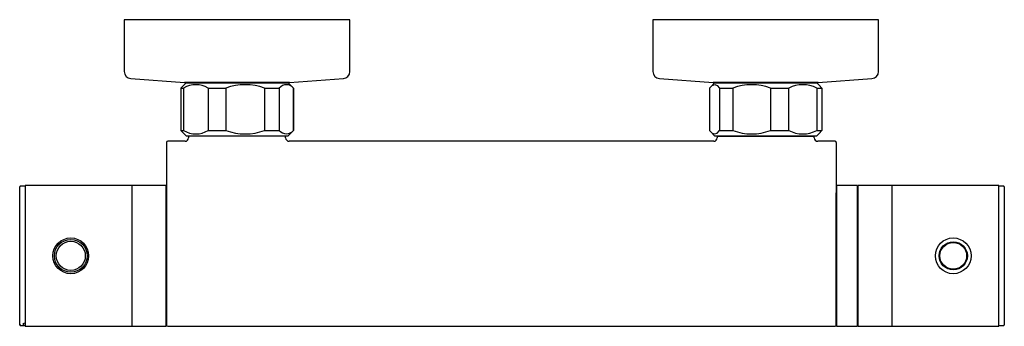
# Model space of a CAD drawing. Header units: millimetres. Extents: x 4069.475 to 4069.754, y 1816.882 to 1816.969.
import ezdxf

# ---------------------------------------------------------------- set-up
doc = ezdxf.new("R2010")
doc.units = ezdxf.units.MM
doc.layers.add('SANINDUSA', color=3, linetype='Continuous')

msp = doc.modelspace()

# ---------------------------------------------------------------- linework, layer by layer
at = {"layer": 'SANINDUSA'}
for p, q in [((4069.50421571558, 1816.969499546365), (4069.50421571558, 1816.954762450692)), ((4069.508331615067, 1816.969499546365), (4069.50421571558, 1816.969499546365)), ((4069.56821571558, 1816.969499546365), (4069.508331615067, 1816.969499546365)), ((4069.56821571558, 1816.954762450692), (4069.56821571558, 1816.969499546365)), ((4069.65421571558, 1816.969499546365), (4069.65421571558, 1816.954762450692)), ((4069.695734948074, 1816.969499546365), (4069.65421571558, 1816.969499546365)), ((4069.71821571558, 1816.969499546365), (4069.695734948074, 1816.969499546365)), ((4069.71821571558, 1816.954762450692), (4069.71821571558, 1816.969499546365)), ((4069.506072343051, 1816.952767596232), (4069.521304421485, 1816.951672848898)), ((4069.52171571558, 1816.951571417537), (4069.52021571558, 1816.950071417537)), ((4069.523222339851, 1816.951672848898), (4069.521304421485, 1816.951672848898)), ((4069.52146571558, 1816.951667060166), (4069.55096571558, 1816.951667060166)), ((4069.52171571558, 1816.951571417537), (4069.538434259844, 1816.951571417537)), ((4069.522365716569, 1816.951667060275), (4069.522365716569, 1816.951571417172)), ((4069.551127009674, 1816.951672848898), (4069.523222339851, 1816.951672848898)), ((4069.538434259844, 1816.951571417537), (4069.55071571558, 1816.951571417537)), ((4069.550065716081, 1816.951571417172), (4069.550065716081, 1816.951667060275)), ((4069.55221571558, 1816.950071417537), (4069.55071571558, 1816.951571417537)), ((4069.551127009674, 1816.951672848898), (4069.566359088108, 1816.952767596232)), ((4069.656072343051, 1816.952767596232), (4069.671304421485, 1816.951672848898)), ((4069.67171571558, 1816.951571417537), (4069.670721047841, 1816.950576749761)), ((4069.690651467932, 1816.951672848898), (4069.671304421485, 1816.951672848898)), ((4069.67146571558, 1816.951667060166), (4069.70096571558, 1816.951667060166)), ((4069.67171571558, 1816.951571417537), (4069.67217862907, 1816.951571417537)), ((4069.67217862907, 1816.951571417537), (4069.70071571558, 1816.951571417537)), ((4069.672365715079, 1816.951667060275), (4069.672365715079, 1816.951571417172)), ((4069.701127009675, 1816.951672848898), (4069.690651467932, 1816.951672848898)), ((4069.70006571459, 1816.951571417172), (4069.70006571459, 1816.951667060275)), ((4069.701710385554, 1816.950576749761), (4069.70071571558, 1816.951571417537)), ((4069.701127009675, 1816.951672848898), (4069.716359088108, 1816.952767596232)), ((4069.52021571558, 1816.950071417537), (4069.52021571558, 1816.938071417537)), ((4069.52021571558, 1816.950071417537), (4069.521036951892, 1816.950071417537)), ((4069.521036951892, 1816.950071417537), (4069.521036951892, 1816.938071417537)), ((4069.528014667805, 1816.950071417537), (4069.533008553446, 1816.950071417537)), ((4069.528014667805, 1816.950071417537), (4069.528014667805, 1816.938071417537)), ((4069.533008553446, 1816.950071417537), (4069.533008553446, 1816.938071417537)), ((4069.544012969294, 1816.950071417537), (4069.548187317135, 1816.950071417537)), ((4069.544012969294, 1816.950071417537), (4069.544012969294, 1816.938071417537)), ((4069.548187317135, 1816.950071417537), (4069.548187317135, 1816.938071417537)), ((4069.552214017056, 1816.950071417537), (4069.55221571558, 1816.950071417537)), ((4069.552214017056, 1816.950071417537), (4069.552214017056, 1816.938071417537)), ((4069.55221571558, 1816.938071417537), (4069.55221571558, 1816.950071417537)), ((4069.670298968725, 1816.950071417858), (4069.670298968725, 1816.938071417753)), ((4069.673090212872, 1816.950071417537), (4069.676845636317, 1816.950071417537)), ((4069.673090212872, 1816.950071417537), (4069.673090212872, 1816.938071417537)), ((4069.676845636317, 1816.950071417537), (4069.676845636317, 1816.938071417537)), ((4069.687577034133, 1816.950071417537), (4069.692762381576, 1816.950071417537)), ((4069.687577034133, 1816.950071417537), (4069.687577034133, 1816.938071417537)), ((4069.692762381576, 1816.938071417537), (4069.692762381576, 1816.950071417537)), ((4069.70070253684, 1816.950071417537), (4069.702132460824, 1816.950071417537)), ((4069.70070253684, 1816.950071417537), (4069.70070253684, 1816.938071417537)), ((4069.702132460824, 1816.950071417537), (4069.701701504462, 1816.950530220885)), ((4069.702132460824, 1816.950071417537), (4069.702132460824, 1816.938071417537)), ((4069.52021571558, 1816.938071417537), (4069.52171571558, 1816.936571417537)), ((4069.52021571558, 1816.938071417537), (4069.521036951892, 1816.938071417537)), ((4069.528014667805, 1816.938071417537), (4069.533008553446, 1816.938071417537)), ((4069.544012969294, 1816.938071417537), (4069.548187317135, 1816.938071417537)), ((4069.55071571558, 1816.936571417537), (4069.55221571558, 1816.938071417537)), ((4069.552214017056, 1816.938071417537), (4069.55221571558, 1816.938071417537)), ((4069.670721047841, 1816.93756608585), (4069.67171571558, 1816.936571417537)), ((4069.673090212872, 1816.938071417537), (4069.676845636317, 1816.938071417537)), ((4069.687577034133, 1816.938071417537), (4069.692762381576, 1816.938071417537)), ((4069.70070253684, 1816.938071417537), (4069.702132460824, 1816.938071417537)), ((4069.70071571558, 1816.936571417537), (4069.701710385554, 1816.93756608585)), ((4069.702132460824, 1816.938071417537), (4069.701701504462, 1816.937612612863)), ((4069.52144071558, 1816.934993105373), (4069.516515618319, 1816.934993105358)), ((4069.52171571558, 1816.936571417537), (4069.521886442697, 1816.936571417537)), ((4069.521886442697, 1816.936571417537), (4069.55071571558, 1816.936571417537)), ((4069.52244071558, 1816.936493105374), (4069.52244071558, 1816.935993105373)), ((4069.53621571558, 1816.936493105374), (4069.52244071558, 1816.936493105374)), ((4069.526215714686, 1816.936571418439), (4069.526215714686, 1816.936493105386)), ((4069.549990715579, 1816.936493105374), (4069.53621571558, 1816.936493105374)), ((4069.546215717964, 1816.936493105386), (4069.546215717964, 1816.936571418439)), ((4069.549990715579, 1816.935993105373), (4069.549990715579, 1816.936493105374)), ((4069.57728857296, 1816.934993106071), (4069.55099071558, 1816.934993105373)), ((4069.61121571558, 1816.934993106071), (4069.57728857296, 1816.934993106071)), ((4069.6451428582, 1816.934993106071), (4069.61121571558, 1816.934993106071)), ((4069.67144071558, 1816.934993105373), (4069.6451428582, 1816.934993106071)), ((4069.67171571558, 1816.936571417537), (4069.70071571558, 1816.936571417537)), ((4069.67244071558, 1816.936493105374), (4069.67244071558, 1816.935993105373)), ((4069.67244071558, 1816.936493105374), (4069.68621571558, 1816.936493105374)), ((4069.676215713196, 1816.936571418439), (4069.676215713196, 1816.936493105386)), ((4069.68621571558, 1816.936493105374), (4069.69999071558, 1816.936493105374)), ((4069.696215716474, 1816.936493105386), (4069.696215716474, 1816.936571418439)), ((4069.69999071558, 1816.935993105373), (4069.69999071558, 1816.936493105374)), ((4069.705915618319, 1816.934993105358), (4069.70099071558, 1816.934993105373)), ((4069.47452571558, 1816.883097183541), (4069.47452571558, 1816.922118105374)), ((4069.476115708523, 1816.922218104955), (4069.47462571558, 1816.922218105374)), ((4069.50631571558, 1816.922493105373), (4069.47611571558, 1816.922493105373)), ((4069.47611571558, 1816.922493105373), (4069.47611571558, 1816.902493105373)), ((4069.506415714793, 1816.920568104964), (4069.5063157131, 1816.920568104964)), ((4069.50631571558, 1816.922493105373), (4069.50631571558, 1816.902493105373)), ((4069.51611571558, 1816.922493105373), (4069.50641571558, 1816.922493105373)), ((4069.51611571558, 1816.882493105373), (4069.51611571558, 1816.922493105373)), ((4069.71211571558, 1816.922493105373), (4069.70631571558, 1816.922493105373)), ((4069.70631571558, 1816.922493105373), (4069.70631571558, 1816.884008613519)), ((4069.71211571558, 1816.922493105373), (4069.71211571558, 1816.884008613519)), ((4069.72201571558, 1816.922493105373), (4069.71231571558, 1816.922493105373)), ((4069.71231571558, 1816.922493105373), (4069.71231571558, 1816.884008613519)), ((4069.722115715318, 1816.920568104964), (4069.722015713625, 1816.920568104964)), ((4069.72201571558, 1816.922493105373), (4069.72201571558, 1816.884008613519)), ((4069.75231571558, 1816.922493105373), (4069.72211571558, 1816.922493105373)), ((4069.72211571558, 1816.902493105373), (4069.72211571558, 1816.922493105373)), ((4069.75231571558, 1816.902493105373), (4069.75231571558, 1816.922493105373)), ((4069.75380571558, 1816.922218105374), (4069.752315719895, 1816.922218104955)), ((4069.75390571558, 1816.922118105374), (4069.75390571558, 1816.884355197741)), ((4069.516215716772, 1816.914493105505), (4069.516115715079, 1816.914493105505)), ((4069.712315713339, 1816.909393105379), (4069.712115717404, 1816.909393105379)), ((4069.722115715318, 1816.910454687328), (4069.722015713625, 1816.910454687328)), ((4069.722115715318, 1816.908698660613), (4069.722015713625, 1816.908698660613)), ((4069.722115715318, 1816.908507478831), (4069.722015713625, 1816.908507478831)), ((4069.47611571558, 1816.902493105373), (4069.47611571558, 1816.882493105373)), ((4069.50631571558, 1816.902493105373), (4069.50631571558, 1816.882493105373)), ((4069.72211571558, 1816.882493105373), (4069.72211571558, 1816.902493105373)), ((4069.75231571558, 1816.882493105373), (4069.75231571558, 1816.902493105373)), ((4069.712115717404, 1816.895593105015), (4069.712315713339, 1816.895593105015)), ((4069.516115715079, 1816.890493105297), (4069.516215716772, 1816.890493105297)), ((4069.5063157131, 1816.884418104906), (4069.506415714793, 1816.884418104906)), ((4069.70631571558, 1816.884008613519), (4069.70631571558, 1816.882493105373)), ((4069.71211571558, 1816.884008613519), (4069.71211571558, 1816.882493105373)), ((4069.71231571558, 1816.884008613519), (4069.71231571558, 1816.882493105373)), ((4069.722015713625, 1816.884418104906), (4069.722115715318, 1816.884418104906)), ((4069.72201571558, 1816.884008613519), (4069.72201571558, 1816.882493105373)), ((4069.75390571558, 1816.884355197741), (4069.75390571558, 1816.882868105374)), ((4069.47452571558, 1816.882868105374), (4069.47452571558, 1816.883097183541)), ((4069.47462571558, 1816.882998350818), (4069.47462571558, 1816.882768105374)), ((4069.47462571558, 1816.882768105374), (4069.476115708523, 1816.882768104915)), ((4069.47552571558, 1816.883337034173), (4069.47552571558, 1816.882809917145)), ((4069.47611571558, 1816.882493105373), (4069.50631571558, 1816.882493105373)), ((4069.50641571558, 1816.882493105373), (4069.51611571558, 1816.882493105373)), ((4069.51651571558, 1816.882493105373), (4069.577354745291, 1816.882493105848)), ((4069.57728857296, 1816.88249323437), (4069.61121571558, 1816.882501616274)), ((4069.61121571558, 1816.882501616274), (4069.6451428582, 1816.88249323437)), ((4069.64507658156, 1816.882493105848), (4069.70591571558, 1816.882493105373)), ((4069.70631571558, 1816.882493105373), (4069.71211571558, 1816.882493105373)), ((4069.71231571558, 1816.882493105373), (4069.72201571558, 1816.882493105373)), ((4069.72211571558, 1816.882493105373), (4069.75231571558, 1816.882493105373)), ((4069.752315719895, 1816.882768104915), (4069.75380571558, 1816.882768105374))]:
    msp.add_line(p, q, dxfattribs=at)
at = {"layer": 'SANINDUSA', "flags": 128}
for points in [[(4069.670298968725, 1816.950071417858), (4069.670999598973, 1816.950817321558), (4069.671743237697, 1816.951070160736), (4069.672417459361, 1816.950796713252), (4069.673090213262, 1816.950071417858)], [(4069.670298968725, 1816.938071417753), (4069.670999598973, 1816.937325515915), (4069.671743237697, 1816.937072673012), (4069.672417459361, 1816.937346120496), (4069.673090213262, 1816.938071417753)]]:
    msp.add_lwpolyline(points, dxfattribs=at)
at = {"layer": 'SANINDUSA'}
for centre, radius in [((4069.48901571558, 1816.902493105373), 0.00507500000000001), ((4069.48901571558, 1816.902493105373), 0.004650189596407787), ((4069.48901571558, 1816.902493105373), 0.00412520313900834), ((4069.73941571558, 1816.902493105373), 0.005074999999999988), ((4069.73941571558, 1816.902493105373), 0.004), ((4069.73941571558, 1816.902493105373), 0.003950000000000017), ((4069.73941571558, 1816.902493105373), 0.003797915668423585)]:
    msp.add_circle(centre, radius, dxfattribs=at)
for centre, radius, start, end in [((4069.50621571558, 1816.954762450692), 0.002, 180, 265.8891535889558), ((4069.56621571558, 1816.954762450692), 0.002, 274.1108464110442, 0), ((4069.656215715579, 1816.954762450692), 0.002, 180, 265.8891535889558), ((4069.71621571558, 1816.954762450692), 0.002, 274.1108464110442, 0), ((4069.524525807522, 1816.944362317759), 0.006690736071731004, 58.57070624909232, 121.4292937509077), ((4069.52146571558, 1816.953917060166), 0.00225, 265.8891535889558, 270), ((4069.538510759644, 1816.935259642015), 0.01580072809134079, 69.62121139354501, 110.378788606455), ((4069.550200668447, 1816.948444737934), 0.002588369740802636, 38.93639824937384, 141.0636017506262), ((4069.55096571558, 1816.953917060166), 0.00225, 270, 274.1108464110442), ((4069.67146571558, 1816.953917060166), 0.002250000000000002, 265.8891535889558, 270), ((4069.682211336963, 1816.936005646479), 0.01505445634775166, 69.1195419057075, 110.8804580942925), ((4069.696732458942, 1816.942557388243), 0.008498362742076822, 62.1500187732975, 117.8499812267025), ((4069.70096571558, 1816.953917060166), 0.00225000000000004, 270, 274.1108464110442), ((4069.524525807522, 1816.943780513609), 0.006690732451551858, 238.5706872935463, 301.4293127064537), ((4069.538510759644, 1816.952883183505), 0.01580071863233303, 249.6211986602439, 290.3788013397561), ((4069.550200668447, 1816.939698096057), 0.002588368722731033, 218.9363703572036, 321.0636296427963), ((4069.682211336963, 1816.952137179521), 0.01505444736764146, 249.1195288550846, 290.8804711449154), ((4069.696732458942, 1816.945585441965), 0.008498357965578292, 242.1500017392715, 297.8499982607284), ((4069.51651571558, 1816.934693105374), 0.0002999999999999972, 90.01857546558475, 180), ((4069.52144071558, 1816.935993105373), 0.001, 270, 0), ((4069.55099071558, 1816.935993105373), 0.001000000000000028, 180, 270), ((4069.67144071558, 1816.935993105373), 0.001, 270, 0), ((4069.70099071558, 1816.935993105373), 0.001, 180, 270), ((4069.70591571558, 1816.934693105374), 0.000299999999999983, 0, 90.01857546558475), ((4069.47462571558, 1816.922118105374), 9.999999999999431e-05, 90, 180), ((4069.75380571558, 1816.922118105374), 0.0001000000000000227, 0, 90), ((4069.47462571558, 1816.882868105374), 9.999999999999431e-05, 180, 270), ((4069.51651571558, 1816.882793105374), 0.0002999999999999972, 180, 270), ((4069.70591571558, 1816.882793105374), 0.0002999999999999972, 270, 0), ((4069.75380571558, 1816.882868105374), 0.0001000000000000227, 270, 0)]:
    msp.add_arc(centre, radius, start, end, dxfattribs=at)
for major_axis, start_param, end_param in [((0.01497247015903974, 0.01497247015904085), 4.091280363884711, 4.121351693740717), ((-0.01497247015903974, 0.01497247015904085), 2.367542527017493, 2.397613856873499)]:
    msp.add_ellipse((4069.47379571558, 1816.902493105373), major_axis=major_axis, ratio=0.8576653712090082, start_param=start_param, end_param=end_param, dxfattribs=at)
for points, knots in [([(4069.516215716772, 1816.934693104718), (4069.516215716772, 1816.934647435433), (4069.516215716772, 1816.93455407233), (4069.516215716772, 1816.933782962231), (4069.516215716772, 1816.932517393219), (4069.516215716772, 1816.930733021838), (4069.516215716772, 1816.928514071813), (4069.516215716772, 1816.925964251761), (4069.516215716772, 1816.923226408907), (4069.516215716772, 1816.921294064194), (4069.516215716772, 1816.920348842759)], [0, 0, 0, 0, 0.1186742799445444, 0.2426094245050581, 0.3703178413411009, 0.4999999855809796, 0.6296821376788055, 0.7573905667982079, 0.8813257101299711, 1, 1, 1, 1]), ([(4069.706215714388, 1816.934693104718), (4069.706215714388, 1816.934647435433), (4069.706215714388, 1816.93455407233), (4069.706215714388, 1816.933782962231), (4069.706215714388, 1816.932517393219), (4069.706215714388, 1816.930733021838), (4069.706215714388, 1816.928514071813), (4069.706215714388, 1816.925964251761), (4069.706215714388, 1816.923226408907), (4069.706215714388, 1816.921294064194), (4069.706215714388, 1816.920348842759)], [0, 0, 0, 0, 0.118674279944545, 0.2426094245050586, 0.3703178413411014, 0.49999998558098, 0.6296821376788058, 0.7573905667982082, 0.8813257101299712, 1, 1, 1, 1]), ([(4069.516215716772, 1816.920348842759), (4069.516215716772, 1816.917398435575), (4069.516215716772, 1816.911497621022), (4069.516215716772, 1816.90549461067), (4069.516215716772, 1816.902493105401)], [0, 0, 0, 0, 0.4999999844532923, 1, 1, 1, 1]), ([(4069.706215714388, 1816.902493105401), (4069.706215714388, 1816.90549461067), (4069.706215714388, 1816.911497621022), (4069.706215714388, 1816.917398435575), (4069.706215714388, 1816.920348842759)], [0, 0, 0, 0, 0.5000000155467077, 1, 1, 1, 1]), ([(4069.516215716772, 1816.902493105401), (4069.516215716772, 1816.901291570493), (4069.516215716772, 1816.898816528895), (4069.516215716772, 1816.895144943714), (4069.516215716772, 1816.891614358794), (4069.516215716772, 1816.888463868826), (4069.516215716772, 1816.886324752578), (4069.516215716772, 1816.884970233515), (4069.516215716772, 1816.883896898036), (4069.516215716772, 1816.882987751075), (4069.516215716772, 1816.882856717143), (4069.516215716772, 1816.882793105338)], [0, 0, 0, 0, 0.1164967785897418, 0.2399716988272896, 0.3685799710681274, 0.4999174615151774, 0.6312549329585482, 0.695633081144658, 0.7600283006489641, 0.8835032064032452, 1, 1, 1, 1]), ([(4069.706215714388, 1816.882793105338), (4069.706215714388, 1816.882856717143), (4069.706215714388, 1816.882987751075), (4069.706215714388, 1816.883896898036), (4069.706215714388, 1816.884970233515), (4069.706215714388, 1816.886324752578), (4069.706215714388, 1816.888463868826), (4069.706215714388, 1816.891614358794), (4069.706215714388, 1816.895144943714), (4069.706215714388, 1816.898816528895), (4069.706215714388, 1816.901291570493), (4069.706215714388, 1816.902493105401)], [0, 0, 0, 0, 0.1164967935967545, 0.2399716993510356, 0.3043669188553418, 0.3687450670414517, 0.5000825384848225, 0.6314200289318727, 0.7600283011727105, 0.8835032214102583, 1, 1, 1, 1])]:
    msp.add_open_spline(points, degree=3, knots=knots, dxfattribs=at)

doc.saveas('drawing.dxf')
